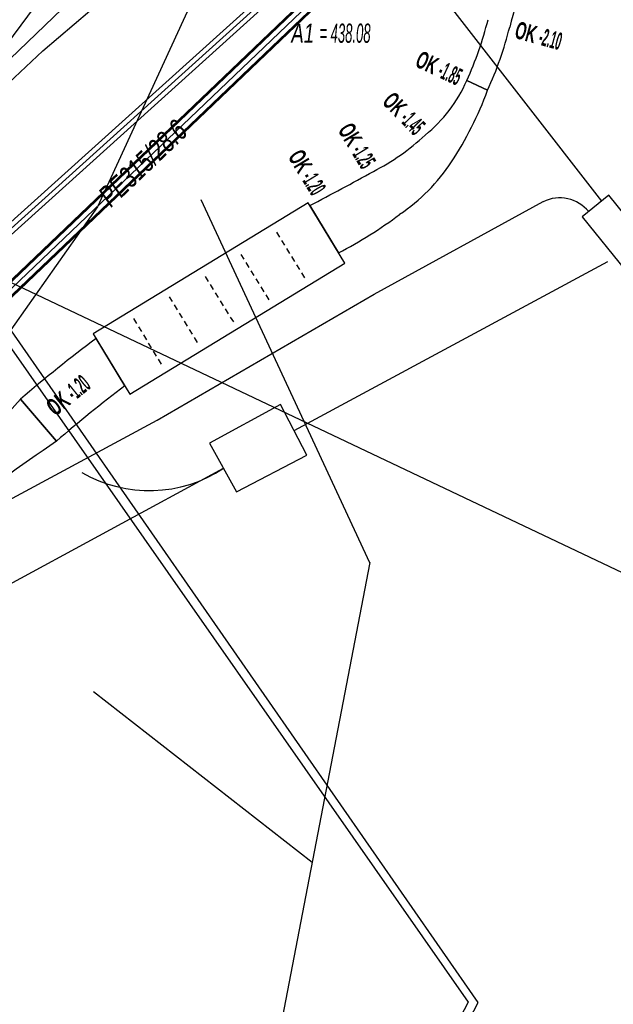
# Model space of a CAD drawing. Header units: metres. Extents: x 2695563 to 2696938, y 1260544 to 1262032.
# Tile 187 of 256: x 2696449 to 2696464, y 1261337 to 1261363. Entities that reach past the tile are written whole.
import ezdxf

# ---------------------------------------------------------------- set-up
doc = ezdxf.new("R2010")
doc.units = ezdxf.units.M
doc.linetypes.add('AUSGEZOGEN', pattern=[0])
doc.linetypes.add('STRICHLINIE2_S3', pattern=[0.25, 0.15, -0.1])
for name, color, linetype in [('AW_LK_Haltung', 24, 'AUSGEZOGEN'), ('AW_LK_Normschacht Text', 24, 'AUSGEZOGEN'), ('EW_Hoehenpunkt_Text', 7, 'AUSGEZOGEN'), ('EW_LK_Bauwerk_FL_Linie_Punkt', 1, 'AUSGEZOGEN'), ('EW_LK_Trasseabs', 1, 'AUSGEZOGEN'), ('EW_LK_Trasserand', 1, 'AUSGEZOGEN'), ('FM_LK_SW_TRASSEKANTE', 94, 'AUSGEZOGEN'), ('TV_LK_LEITUNG', 92, 'AUSGEZOGEN'), ('WA_LK_Leitung', 171, 'AUSGEZOGEN'), ('WA_LK_Leitung_Text', 171, 'AUSGEZOGEN')]:
    doc.layers.add(name, color=color, linetype=linetype)
doc.styles.add('ARIAL', font='arial.ttf')
doc.styles.add('ARIALNARROW', font='ARIALN.TTF')
pattern_1 = [(0, (2703955, 1269100), (4050, 4050), [4050, -4050]), (90, (2703955, 1269100), (-4050, 4050), [4050, -4050])]
pattern_2 = [(0, (2708005, 1273150), (6075, 6075), [6075, -6075]), (90, (2708005, 1273150), (-6075, 6075), [6075, -6075])]

# ---------------------------------------------------------------- blocks, each defined once
blk = doc.blocks.new('COMPLEXOBJECT_1749')
at = {"layer": 'EW_LK_Trasserand', "color": 1, "linetype": 'AUSGEZOGEN', "transparency": 33554687}
blk.add_lwpolyline([(6446.852, 11361.779), (6452.53, 11367.236), (6458.968, 11373.624), (6458.109, 11374.518), (6451.428, 11367.896), (6445.993, 11362.673), (6444.948, 11361.681), (6445.898, 11360.849)], dxfattribs=at)
blk.add_arc((6452.284, 11355.252), 8.491, 129.7707, 138.7696, dxfattribs=at)
blk = doc.blocks.new('COMPLEXOBJECT_1812')
at = {"layer": 'EW_LK_Trasserand', "color": 1, "linetype": 'AUSGEZOGEN', "transparency": 33554687}
for p, q in [((6460.061, 11361.607), (6459.517, 11361.861)), ((6455.401, 11358.587), (6456.155, 11357.349))]:
    blk.add_line(p, q, dxfattribs=at)
for centre, radius, start, end in [((6456.099, 11363.347), 3.727, 308.6134, 336.4984), ((6451.427, 11364.761), 9.192, 326.8155, 339.9324), ((6454.416, 11364.695), 5.849, 296.9786, 313.2604), ((6455.014, 11362.442), 4.92, 303.8628, 326.5557), ((6406.571, 11451.649), 105.095, 297.68616, 298.71865), ((6451.414, 11366.662), 10.45, 296.9773, 307.361)]:
    blk.add_arc(centre, radius, start, end, dxfattribs=at)
blk = doc.blocks.new('COMPLEXOBJECT_1813')
at = {"layer": 'EW_LK_Trasserand', "color": 1, "linetype": 'AUSGEZOGEN', "transparency": 33554687}
blk.add_line((6459.517, 11361.861), (6460.061, 11361.607), dxfattribs=at)
for centre, radius, start, end in [((6497.22, 11353.827), 37.774, 157.8334, 165.5324), ((6451.06, 11365.718), 9.295, 335.4863, 345.9304), ((6451.454, 11365.566), 9.474, 335.2968, 345.9353)]:
    blk.add_arc(centre, radius, start, end, dxfattribs=at)
blk = doc.blocks.new('COMPLEXOBJECT_1824')
at = {"layer": 'EW_LK_Trasserand', "color": 1, "linetype": 'AUSGEZOGEN', "transparency": 33554687}
for p, q in [((6450.55, 11353.864), (6449.794, 11355.105)), ((6447.808, 11353.51), (6448.752, 11352.41))]:
    blk.add_line(p, q, dxfattribs=at)
for centre, radius, start, end in [((6472.972, 11324.211), 38.622, 126.879, 130.6585), ((6474.331, 11322.618), 39.266, 127.2744, 130.6489)]:
    blk.add_arc(centre, radius, start, end, dxfattribs=at)
blk = doc.blocks.new('COMPLEXOBJECT_1825')
at = {"layer": 'EW_LK_Trasserand', "color": 1, "linetype": 'AUSGEZOGEN', "transparency": 33554687}
for p, q in [((6448.752, 11352.41), (6447.808, 11353.51)), ((6442.823, 11348.819), (6443.225, 11348.373))]:
    blk.add_line(p, q, dxfattribs=at)
for centre, radius, start, end in [((6419.343, 11378.764), 38.053, 308.0994, 318.4199), ((6527.607, 11238.649), 138.418, 124.72823, 127.56162)]:
    blk.add_arc(centre, radius, start, end, dxfattribs=at)
blk = doc.blocks.new('COMPLEXOBJECT_1970')
at = {"layer": 'EW_LK_Trasseabs', "color": 1, "linetype": 'AUSGEZOGEN', "transparency": 33554687}
blk.add_line((6436.842, 11341.895), (6442.932, 11347.71), dxfattribs=at)
blk.add_lwpolyline([(6446.037, 11350.08), (6451.395, 11352.962), (6457.086, 11356.266), (6461.522, 11358.689)], dxfattribs=at)
blk.add_arc((6454.754, 11335.44), 17.038, 120.7718, 133.9361, dxfattribs=at)
blk = doc.blocks.new('COMPLEXOBJECT_2053')
at = {"layer": 'EW_LK_Trasseabs', "color": 1, "linetype": 'AUSGEZOGEN', "transparency": 33554687}
blk.add_line((6463.06, 11358.704), (6458.382, 11364.719), dxfattribs=at)
blk.add_arc((6463.359, 11368.772), 6.419, 132.1095, 219.1587, dxfattribs=at)

msp = doc.modelspace()

# ---------------------------------------------------------------- hatches: boundary and pattern name
at = {"layer": 'EW_LK_Bauwerk_FL_Linie_Punkt', "lineweight": 18, "transparency": 33554687}
h = msp.add_hatch(dxfattribs=at)
h.set_pattern_fill('MUSTER', color=1, scale=4050, style=0, pattern_type=2)
h.set_pattern_definition(pattern_1)
h.paths.add_polyline_path([(2696451.653, 1261353.456), (2696457.29, 1261356.888), (2696456.328, 1261358.468), (2696450.691, 1261355.036)], flags=0)
h = msp.add_hatch(dxfattribs=at)
h.set_pattern_fill('MUSTER', color=1, scale=4050, style=0, pattern_type=2)
h.set_pattern_definition(pattern_1)
h.paths.add_polyline_path([(2696454.45, 1261350.896), (2696456.293, 1261351.856), (2696455.6, 1261353.181), (2696453.739, 1261352.172)], flags=0)
at = {"layer": 'EW_LK_Trasserand', "lineweight": 18, "transparency": 33554687}
h = msp.add_hatch(dxfattribs=at)
h.set_pattern_fill('MUSTER', color=1, scale=6075, style=0, pattern_type=2)
h.set_pattern_definition(pattern_2)
h.paths.add_polyline_path([(2696461.031, 1261361.417), (2696461.055, 1261361.469), (2696461.078, 1261361.52), (2696461.101, 1261361.572), (2696461.123, 1261361.624), (2696461.146, 1261361.676), (2696461.168, 1261361.729), (2696461.189, 1261361.781), (2696461.211, 1261361.834), (2696461.232, 1261361.886), (2696461.253, 1261361.939), (2696461.273, 1261361.992), (2696461.293, 1261362.045), (2696461.313, 1261362.098), (2696461.332, 1261362.152), (2696461.352, 1261362.205), (2696461.37, 1261362.259), (2696461.389, 1261362.312), (2696461.407, 1261362.366), (2696461.425, 1261362.42), (2696461.442, 1261362.474), (2696461.46, 1261362.528), (2696461.477, 1261362.582), (2696461.493, 1261362.636), (2696461.509, 1261362.691), (2696461.525, 1261362.745), (2696461.541, 1261362.8), (2696461.556, 1261362.855), (2696461.571, 1261362.909), (2696461.586, 1261362.964), (2696461.6, 1261363.019), (2696461.614, 1261363.074), (2696461.655, 1261363.232), (2696461.697, 1261363.391), (2696461.74, 1261363.549), (2696461.783, 1261363.707), (2696461.827, 1261363.864), (2696461.872, 1261364.022), (2696461.917, 1261364.179), (2696461.963, 1261364.336), (2696462.01, 1261364.493), (2696462.057, 1261364.65), (2696462.105, 1261364.807), (2696462.154, 1261364.963), (2696462.204, 1261365.119), (2696462.254, 1261365.275), (2696462.304, 1261365.431), (2696462.356, 1261365.586), (2696462.408, 1261365.741), (2696462.461, 1261365.896), (2696462.514, 1261366.051), (2696462.568, 1261366.205), (2696462.623, 1261366.36), (2696462.679, 1261366.514), (2696462.735, 1261366.668), (2696462.792, 1261366.821), (2696462.849, 1261366.974), (2696462.907, 1261367.128), (2696462.966, 1261367.28), (2696463.026, 1261367.433), (2696463.086, 1261367.585), (2696463.147, 1261367.737), (2696463.208, 1261367.889), (2696463.245, 1261367.941), (2696463.281, 1261367.993), (2696463.318, 1261368.045), (2696463.355, 1261368.097), (2696463.392, 1261368.149), (2696463.43, 1261368.2), (2696463.467, 1261368.252), (2696463.505, 1261368.303), (2696463.542, 1261368.355), (2696463.58, 1261368.406), (2696463.618, 1261368.457), (2696463.656, 1261368.508), (2696463.695, 1261368.559), (2696463.733, 1261368.61), (2696463.772, 1261368.661), (2696463.81, 1261368.711), (2696463.849, 1261368.762), (2696463.888, 1261368.812), (2696463.927, 1261368.863), (2696463.967, 1261368.913), (2696464.006, 1261368.963), (2696464.045, 1261369.013), (2696464.085, 1261369.063), (2696464.125, 1261369.113), (2696464.165, 1261369.162), (2696464.205, 1261369.212), (2696464.245, 1261369.261), (2696464.285, 1261369.311), (2696464.326, 1261369.36), (2696464.366, 1261369.409), (2696464.407, 1261369.458), (2696464.441, 1261369.499), (2696464.475, 1261369.539), (2696464.509, 1261369.58), (2696464.543, 1261369.62), (2696464.578, 1261369.661), (2696464.612, 1261369.701), (2696464.647, 1261369.741), (2696464.681, 1261369.781), (2696464.716, 1261369.821), (2696464.751, 1261369.861), (2696464.785, 1261369.901), (2696464.82, 1261369.941), (2696464.855, 1261369.981), (2696464.89, 1261370.021), (2696464.926, 1261370.06), (2696464.961, 1261370.1), (2696464.996, 1261370.139), (2696465.032, 1261370.179), (2696465.067, 1261370.218), (2696465.103, 1261370.257), (2696465.138, 1261370.297), (2696465.174, 1261370.336), (2696465.21, 1261370.375), (2696465.246, 1261370.414), (2696465.282, 1261370.452), (2696465.318, 1261370.491), (2696465.354, 1261370.53), (2696465.391, 1261370.569), (2696465.427, 1261370.607), (2696465.463, 1261370.646), (2696465.5, 1261370.684), (2696468.571, 1261373.369), (2696480.015, 1261384.157), (2696547.118, 1261447.949), (2696552.033, 1261453.075), (2696552.114, 1261453.178), (2696552.194, 1261453.282), (2696552.273, 1261453.386), (2696552.352, 1261453.491), (2696552.429, 1261453.597), (2696552.506, 1261453.704), (2696552.582, 1261453.811), (2696552.657, 1261453.918), (2696552.731, 1261454.027), (2696552.804, 1261454.135), (2696552.876, 1261454.245), (2696552.947, 1261454.355), (2696553.017, 1261454.466), (2696553.087, 1261454.577), (2696553.155, 1261454.689), (2696553.223, 1261454.801), (2696553.289, 1261454.914), (2696553.355, 1261455.028), (2696553.419, 1261455.142), (2696553.483, 1261455.256), (2696553.546, 1261455.372), (2696553.608, 1261455.487), (2696553.669, 1261455.603), (2696553.728, 1261455.72), (2696553.787, 1261455.837), (2696553.845, 1261455.955), (2696553.902, 1261456.073), (2696553.958, 1261456.191), (2696554.013, 1261456.311), (2696554.067, 1261456.43), (2696554.12, 1261456.55), (2696554.185, 1261456.718), (2696554.248, 1261456.886), (2696554.309, 1261457.055), (2696554.37, 1261457.224), (2696554.428, 1261457.394), (2696554.485, 1261457.564), (2696554.541, 1261457.735), (2696554.595, 1261457.907), (2696554.647, 1261458.079), (2696554.698, 1261458.251), (2696554.748, 1261458.424), (2696554.796, 1261458.597), (2696554.842, 1261458.77), (2696554.887, 1261458.945), (2696554.93, 1261459.119), (2696554.972, 1261459.294), (2696555.012, 1261459.469), (2696555.05, 1261459.644), (2696555.087, 1261459.82), (2696555.123, 1261459.997), (2696555.156, 1261460.173), (2696555.189, 1261460.35), (2696555.219, 1261460.527), (2696555.248, 1261460.704), (2696555.276, 1261460.882), (2696555.302, 1261461.06), (2696555.326, 1261461.238), (2696555.349, 1261461.416), (2696555.37, 1261461.595), (2696555.389, 1261461.773), (2696555.407, 1261461.952), (2696555.422, 1261462.086), (2696555.436, 1261462.219), (2696555.45, 1261462.353), (2696555.463, 1261462.487), (2696555.477, 1261462.62), (2696555.489, 1261462.754), (2696555.501, 1261462.888), (2696555.513, 1261463.022), (2696555.524, 1261463.156), (2696555.535, 1261463.29), (2696555.546, 1261463.424), (2696555.556, 1261463.558), (2696555.566, 1261463.692), (2696555.575, 1261463.826), (2696555.584, 1261463.96), (2696555.592, 1261464.094), (2696555.6, 1261464.228), (2696555.608, 1261464.362), (2696555.615, 1261464.496), (2696555.621, 1261464.631), (2696555.628, 1261464.765), (2696555.634, 1261464.899), (2696555.639, 1261465.033), (2696555.644, 1261465.168), (2696555.649, 1261465.302), (2696555.653, 1261465.436), (2696555.656, 1261465.571), (2696555.66, 1261465.705), (2696555.663, 1261465.839), (2696555.665, 1261465.974), (2696555.667, 1261466.108), (2696555.648, 1261466.103), (2696555.63, 1261466.098), (2696555.611, 1261466.092), (2696555.592, 1261466.087), (2696555.574, 1261466.082), (2696555.555, 1261466.077), (2696555.536, 1261466.072), (2696555.518, 1261466.067), (2696555.499, 1261466.063), (2696555.48, 1261466.058), (2696555.461, 1261466.053), (2696555.443, 1261466.048), (2696555.424, 1261466.043), (2696555.405, 1261466.039), (2696555.386, 1261466.034), (2696555.367, 1261466.03), (2696555.349, 1261466.025), (2696555.33, 1261466.021), (2696555.311, 1261466.016), (2696555.292, 1261466.012), (2696555.273, 1261466.008), (2696555.254, 1261466.003), (2696555.235, 1261465.999), (2696555.217, 1261465.995), (2696555.198, 1261465.991), (2696555.179, 1261465.987), (2696555.16, 1261465.983), (2696555.141, 1261465.979), (2696555.122, 1261465.975), (2696555.103, 1261465.971), (2696555.084, 1261465.967), (2696555.08, 1261465.84), (2696555.075, 1261465.713), (2696555.071, 1261465.586), (2696555.066, 1261465.46), (2696555.06, 1261465.333), (2696555.055, 1261465.206), (2696555.049, 1261465.079), (2696555.042, 1261464.952), (2696555.036, 1261464.825), (2696555.029, 1261464.699), (2696555.021, 1261464.572), (2696555.014, 1261464.445), (2696555.006, 1261464.319), (2696554.998, 1261464.192), (2696554.989, 1261464.065), (2696554.981, 1261463.939), (2696554.971, 1261463.812), (2696554.962, 1261463.685), (2696554.952, 1261463.559), (2696554.942, 1261463.432), (2696554.932, 1261463.306), (2696554.921, 1261463.179), (2696554.91, 1261463.053), (2696554.899, 1261462.926), (2696554.887, 1261462.8), (2696554.875, 1261462.673), (2696554.863, 1261462.547), (2696554.851, 1261462.421), (2696554.838, 1261462.294), (2696554.824, 1261462.168), (2696554.811, 1261462.042), (2696554.794, 1261461.868), (2696554.775, 1261461.694), (2696554.754, 1261461.52), (2696554.732, 1261461.346), (2696554.709, 1261461.173), (2696554.684, 1261461), (2696554.657, 1261460.827), (2696554.629, 1261460.654), (2696554.599, 1261460.481), (2696554.568, 1261460.309), (2696554.535, 1261460.137), (2696554.501, 1261459.965), (2696554.465, 1261459.794), (2696554.427, 1261459.623), (2696554.388, 1261459.452), (2696554.348, 1261459.282), (2696554.306, 1261459.112), (2696554.262, 1261458.943), (2696554.217, 1261458.774), (2696554.17, 1261458.605), (2696554.122, 1261458.437), (2696554.072, 1261458.269), (2696554.021, 1261458.101), (2696553.968, 1261457.934), (2696553.914, 1261457.768), (2696553.859, 1261457.602), (2696553.801, 1261457.436), (2696553.743, 1261457.272), (2696553.683, 1261457.107), (2696553.621, 1261456.943), (2696553.558, 1261456.78), (2696553.507, 1261456.665), (2696553.455, 1261456.55), (2696553.402, 1261456.436), (2696553.348, 1261456.322), (2696553.294, 1261456.208), (2696553.238, 1261456.095), (2696553.181, 1261455.983), (2696553.124, 1261455.871), (2696553.065, 1261455.759), (2696553.006, 1261455.648), (2696552.946, 1261455.537), (2696552.884, 1261455.427), (2696552.822, 1261455.318), (2696552.759, 1261455.209), (2696552.695, 1261455.1), (2696552.63, 1261454.992), (2696552.565, 1261454.885), (2696552.498, 1261454.778), (2696552.431, 1261454.671), (2696552.362, 1261454.565), (2696552.293, 1261454.46), (2696552.223, 1261454.356), (2696552.152, 1261454.252), (2696552.08, 1261454.148), (2696552.007, 1261454.045), (2696551.933, 1261453.943), (2696551.859, 1261453.841), (2696551.784, 1261453.74), (2696551.708, 1261453.64), (2696551.631, 1261453.54), (2696551.553, 1261453.441), (2696546.694, 1261448.375), (2696479.603, 1261384.593), (2696468.167, 1261373.813), (2696465.076, 1261371.112), (2696465.038, 1261371.072), (2696465, 1261371.032), (2696464.963, 1261370.992), (2696464.925, 1261370.952), (2696464.888, 1261370.912), (2696464.85, 1261370.872), (2696464.813, 1261370.831), (2696464.776, 1261370.791), (2696464.739, 1261370.75), (2696464.702, 1261370.71), (2696464.665, 1261370.669), (2696464.628, 1261370.628), (2696464.591, 1261370.588), (2696464.554, 1261370.547), (2696464.517, 1261370.506), (2696464.481, 1261370.465), (2696464.444, 1261370.424), (2696464.408, 1261370.382), (2696464.372, 1261370.341), (2696464.336, 1261370.3), (2696464.299, 1261370.258), (2696464.263, 1261370.217), (2696464.227, 1261370.175), (2696464.192, 1261370.134), (2696464.156, 1261370.092), (2696464.12, 1261370.05), (2696464.085, 1261370.008), (2696464.049, 1261369.966), (2696464.014, 1261369.924), (2696463.978, 1261369.882), (2696463.943, 1261369.84), (2696463.9, 1261369.788), (2696463.857, 1261369.736), (2696463.814, 1261369.683), (2696463.771, 1261369.631), (2696463.728, 1261369.578), (2696463.686, 1261369.526), (2696463.643, 1261369.473), (2696463.601, 1261369.42), (2696463.559, 1261369.367), (2696463.517, 1261369.314), (2696463.475, 1261369.261), (2696463.434, 1261369.207), (2696463.392, 1261369.154), (2696463.351, 1261369.1), (2696463.309, 1261369.047), (2696463.268, 1261368.993), (2696463.227, 1261368.939), (2696463.187, 1261368.885), (2696463.146, 1261368.831), (2696463.106, 1261368.777), (2696463.065, 1261368.722), (2696463.025, 1261368.668), (2696462.985, 1261368.613), (2696462.945, 1261368.559), (2696462.905, 1261368.504), (2696462.866, 1261368.449), (2696462.826, 1261368.394), (2696462.787, 1261368.339), (2696462.748, 1261368.284), (2696462.709, 1261368.228), (2696462.67, 1261368.173), (2696462.607, 1261368.018), (2696462.545, 1261367.864), (2696462.484, 1261367.708), (2696462.423, 1261367.553), (2696462.363, 1261367.397), (2696462.304, 1261367.242), (2696462.245, 1261367.085), (2696462.188, 1261366.929), (2696462.13, 1261366.772), (2696462.074, 1261366.615), (2696462.018, 1261366.458), (2696461.963, 1261366.301), (2696461.908, 1261366.143), (2696461.854, 1261365.985), (2696461.801, 1261365.827), (2696461.749, 1261365.669), (2696461.697, 1261365.51), (2696461.646, 1261365.351), (2696461.596, 1261365.192), (2696461.546, 1261365.033), (2696461.497, 1261364.874), (2696461.449, 1261364.714), (2696461.401, 1261364.554), (2696461.354, 1261364.394), (2696461.308, 1261364.234), (2696461.263, 1261364.073), (2696461.218, 1261363.913), (2696461.174, 1261363.752), (2696461.131, 1261363.591), (2696461.088, 1261363.429), (2696461.046, 1261363.268), (2696461.033, 1261363.215), (2696461.019, 1261363.162), (2696461.005, 1261363.109), (2696460.99, 1261363.057), (2696460.976, 1261363.004), (2696460.961, 1261362.951), (2696460.945, 1261362.899), (2696460.93, 1261362.847), (2696460.914, 1261362.794), (2696460.898, 1261362.742), (2696460.881, 1261362.69), (2696460.864, 1261362.638), (2696460.847, 1261362.586), (2696460.83, 1261362.534), (2696460.812, 1261362.483), (2696460.794, 1261362.431), (2696460.775, 1261362.379), (2696460.757, 1261362.328), (2696460.738, 1261362.277), (2696460.719, 1261362.226), (2696460.699, 1261362.175), (2696460.679, 1261362.124), (2696460.659, 1261362.073), (2696460.639, 1261362.022), (2696460.618, 1261361.972), (2696460.597, 1261361.921), (2696460.575, 1261361.871), (2696460.554, 1261361.821), (2696460.532, 1261361.771), (2696460.51, 1261361.721), (2696460.487, 1261361.671)], flags=0)
h = msp.add_hatch(dxfattribs=at)
h.set_pattern_fill('MUSTER', color=1, scale=6075, style=0, pattern_type=2)
h.set_pattern_definition(pattern_2)
h.paths.add_polyline_path([(2696446.868, 1261360.659), (2696446.896, 1261360.691), (2696446.925, 1261360.723), (2696446.954, 1261360.755), (2696446.983, 1261360.787), (2696447.012, 1261360.819), (2696447.041, 1261360.851), (2696447.07, 1261360.882), (2696447.1, 1261360.913), (2696447.13, 1261360.944), (2696447.16, 1261360.975), (2696447.19, 1261361.006), (2696447.22, 1261361.037), (2696447.25, 1261361.067), (2696447.281, 1261361.098), (2696447.311, 1261361.128), (2696447.342, 1261361.158), (2696447.373, 1261361.188), (2696447.404, 1261361.217), (2696447.435, 1261361.247), (2696447.467, 1261361.276), (2696447.498, 1261361.306), (2696447.53, 1261361.335), (2696447.562, 1261361.364), (2696447.594, 1261361.392), (2696447.626, 1261361.421), (2696447.658, 1261361.449), (2696447.691, 1261361.478), (2696447.723, 1261361.506), (2696447.756, 1261361.534), (2696447.789, 1261361.561), (2696447.822, 1261361.589), (2696453.5, 1261367.046), (2696459.938, 1261373.434), (2696459.079, 1261374.328), (2696452.398, 1261367.706), (2696446.963, 1261362.483), (2696445.918, 1261361.491)], flags=0)
h = msp.add_hatch(dxfattribs=at)
h.set_pattern_fill('MUSTER', color=1, scale=6075, style=0, pattern_type=2)
h.set_pattern_definition(pattern_2)
h.paths.add_polyline_path([(2696457.125, 1261357.159), (2696457.179, 1261357.187), (2696457.234, 1261357.215), (2696457.288, 1261357.244), (2696457.341, 1261357.272), (2696457.395, 1261357.302), (2696457.449, 1261357.331), (2696457.502, 1261357.361), (2696457.555, 1261357.391), (2696457.608, 1261357.421), (2696457.661, 1261357.452), (2696457.714, 1261357.483), (2696457.766, 1261357.514), (2696457.818, 1261357.546), (2696457.871, 1261357.578), (2696457.922, 1261357.61), (2696457.974, 1261357.643), (2696458.026, 1261357.675), (2696458.077, 1261357.708), (2696458.128, 1261357.742), (2696458.179, 1261357.776), (2696458.23, 1261357.81), (2696458.28, 1261357.844), (2696458.331, 1261357.879), (2696458.381, 1261357.914), (2696458.431, 1261357.949), (2696458.481, 1261357.984), (2696458.53, 1261358.02), (2696458.579, 1261358.056), (2696458.628, 1261358.092), (2696458.677, 1261358.129), (2696458.726, 1261358.166), (2696458.778, 1261358.201), (2696458.829, 1261358.237), (2696458.881, 1261358.274), (2696458.931, 1261358.311), (2696458.981, 1261358.349), (2696459.031, 1261358.388), (2696459.08, 1261358.427), (2696459.129, 1261358.467), (2696459.177, 1261358.508), (2696459.224, 1261358.549), (2696459.271, 1261358.59), (2696459.318, 1261358.633), (2696459.364, 1261358.676), (2696459.409, 1261358.719), (2696459.454, 1261358.763), (2696459.498, 1261358.808), (2696459.542, 1261358.853), (2696459.585, 1261358.899), (2696459.628, 1261358.945), (2696459.67, 1261358.992), (2696459.711, 1261359.039), (2696459.752, 1261359.087), (2696459.792, 1261359.135), (2696459.831, 1261359.184), (2696459.87, 1261359.234), (2696459.909, 1261359.283), (2696459.946, 1261359.334), (2696459.983, 1261359.385), (2696460.019, 1261359.436), (2696460.055, 1261359.488), (2696460.09, 1261359.54), (2696460.127, 1261359.597), (2696460.163, 1261359.654), (2696460.2, 1261359.712), (2696460.235, 1261359.769), (2696460.27, 1261359.827), (2696460.305, 1261359.886), (2696460.34, 1261359.944), (2696460.374, 1261360.003), (2696460.407, 1261360.062), (2696460.44, 1261360.121), (2696460.473, 1261360.181), (2696460.505, 1261360.241), (2696460.537, 1261360.301), (2696460.568, 1261360.361), (2696460.599, 1261360.421), (2696460.629, 1261360.482), (2696460.659, 1261360.543), (2696460.689, 1261360.604), (2696460.718, 1261360.665), (2696460.747, 1261360.727), (2696460.775, 1261360.789), (2696460.802, 1261360.851), (2696460.83, 1261360.913), (2696460.856, 1261360.975), (2696460.883, 1261361.038), (2696460.909, 1261361.1), (2696460.934, 1261361.163), (2696460.959, 1261361.227), (2696460.983, 1261361.29), (2696461.007, 1261361.353), (2696461.031, 1261361.417), (2696460.487, 1261361.671), (2696460.463, 1261361.618), (2696460.439, 1261361.564), (2696460.413, 1261361.512), (2696460.387, 1261361.459), (2696460.36, 1261361.408), (2696460.332, 1261361.356), (2696460.303, 1261361.305), (2696460.274, 1261361.255), (2696460.244, 1261361.204), (2696460.213, 1261361.155), (2696460.181, 1261361.106), (2696460.148, 1261361.057), (2696460.115, 1261361.009), (2696460.081, 1261360.962), (2696460.046, 1261360.915), (2696460.01, 1261360.868), (2696459.974, 1261360.822), (2696459.937, 1261360.777), (2696459.899, 1261360.732), (2696459.861, 1261360.688), (2696459.822, 1261360.644), (2696459.782, 1261360.602), (2696459.741, 1261360.559), (2696459.7, 1261360.518), (2696459.659, 1261360.477), (2696459.616, 1261360.436), (2696459.573, 1261360.397), (2696459.53, 1261360.358), (2696459.485, 1261360.319), (2696459.44, 1261360.282), (2696459.395, 1261360.245), (2696459.356, 1261360.208), (2696459.316, 1261360.172), (2696459.276, 1261360.136), (2696459.236, 1261360.101), (2696459.196, 1261360.066), (2696459.155, 1261360.031), (2696459.114, 1261359.997), (2696459.072, 1261359.963), (2696459.03, 1261359.929), (2696458.988, 1261359.896), (2696458.946, 1261359.863), (2696458.903, 1261359.831), (2696458.86, 1261359.799), (2696458.817, 1261359.767), (2696458.773, 1261359.736), (2696458.729, 1261359.705), (2696458.685, 1261359.674), (2696458.641, 1261359.644), (2696458.596, 1261359.615), (2696458.551, 1261359.586), (2696458.506, 1261359.557), (2696458.461, 1261359.528), (2696458.415, 1261359.5), (2696458.369, 1261359.473), (2696458.323, 1261359.446), (2696458.276, 1261359.419), (2696458.229, 1261359.393), (2696458.182, 1261359.367), (2696458.135, 1261359.342), (2696458.088, 1261359.317), (2696458.04, 1261359.292), (2696457.986, 1261359.263), (2696457.933, 1261359.233), (2696457.879, 1261359.204), (2696457.826, 1261359.175), (2696457.772, 1261359.146), (2696457.718, 1261359.116), (2696457.665, 1261359.087), (2696457.611, 1261359.058), (2696457.557, 1261359.029), (2696457.503, 1261359), (2696457.45, 1261358.971), (2696457.396, 1261358.942), (2696457.342, 1261358.913), (2696457.288, 1261358.884), (2696457.234, 1261358.855), (2696457.181, 1261358.826), (2696457.127, 1261358.797), (2696457.073, 1261358.769), (2696457.019, 1261358.74), (2696456.965, 1261358.711), (2696456.911, 1261358.682), (2696456.857, 1261358.654), (2696456.803, 1261358.625), (2696456.749, 1261358.596), (2696456.695, 1261358.568), (2696456.641, 1261358.539), (2696456.587, 1261358.511), (2696456.533, 1261358.482), (2696456.479, 1261358.454), (2696456.425, 1261358.425), (2696456.371, 1261358.397)], flags=0)
h = msp.add_hatch(dxfattribs=at)
h.set_pattern_fill('MUSTER', color=1, scale=6075, style=0, pattern_type=2)
h.set_pattern_definition(pattern_2)
h.paths.add_polyline_path([(2696465.343, 1261357.275), (2696464.217, 1261358.665), (2696463.518, 1261358.099), (2696464.663, 1261356.685)], flags=0)
h = msp.add_hatch(dxfattribs=at)
h.set_pattern_fill('MUSTER', color=1, scale=6075, style=0, pattern_type=2)
h.set_pattern_definition(pattern_2)
h.paths.add_polyline_path([(2696449.722, 1261352.22), (2696449.779, 1261352.269), (2696449.835, 1261352.317), (2696449.892, 1261352.365), (2696449.949, 1261352.414), (2696450.006, 1261352.462), (2696450.063, 1261352.51), (2696450.12, 1261352.558), (2696450.178, 1261352.605), (2696450.235, 1261352.653), (2696450.293, 1261352.701), (2696450.35, 1261352.748), (2696450.408, 1261352.795), (2696450.466, 1261352.843), (2696450.523, 1261352.89), (2696450.581, 1261352.937), (2696450.639, 1261352.984), (2696450.697, 1261353.03), (2696450.756, 1261353.077), (2696450.814, 1261353.124), (2696450.872, 1261353.17), (2696450.931, 1261353.217), (2696450.989, 1261353.263), (2696451.048, 1261353.309), (2696451.107, 1261353.355), (2696451.165, 1261353.401), (2696451.224, 1261353.447), (2696451.283, 1261353.492), (2696451.342, 1261353.538), (2696451.401, 1261353.583), (2696451.461, 1261353.629), (2696451.52, 1261353.674), (2696450.764, 1261354.915), (2696450.698, 1261354.866), (2696450.633, 1261354.816), (2696450.567, 1261354.766), (2696450.502, 1261354.717), (2696450.437, 1261354.667), (2696450.371, 1261354.617), (2696450.306, 1261354.566), (2696450.241, 1261354.516), (2696450.177, 1261354.465), (2696450.112, 1261354.415), (2696450.047, 1261354.364), (2696449.983, 1261354.313), (2696449.918, 1261354.262), (2696449.854, 1261354.211), (2696449.79, 1261354.16), (2696449.726, 1261354.108), (2696449.662, 1261354.057), (2696449.598, 1261354.005), (2696449.534, 1261353.953), (2696449.471, 1261353.901), (2696449.407, 1261353.849), (2696449.344, 1261353.797), (2696449.28, 1261353.744), (2696449.217, 1261353.692), (2696449.154, 1261353.639), (2696449.091, 1261353.586), (2696449.028, 1261353.533), (2696448.966, 1261353.48), (2696448.903, 1261353.427), (2696448.84, 1261353.373), (2696448.778, 1261353.32)], flags=0)
h = msp.add_hatch(dxfattribs=at)
h.set_pattern_fill('MUSTER', color=1, scale=6075, style=0, pattern_type=2)
h.set_pattern_definition(pattern_2)
h.paths.add_polyline_path([(2696444.195, 1261348.183), (2696444.37, 1261348.317), (2696444.545, 1261348.452), (2696444.721, 1261348.586), (2696444.897, 1261348.719), (2696445.073, 1261348.853), (2696445.249, 1261348.986), (2696445.425, 1261349.118), (2696445.602, 1261349.251), (2696445.779, 1261349.383), (2696445.956, 1261349.515), (2696446.133, 1261349.647), (2696446.311, 1261349.778), (2696446.488, 1261349.909), (2696446.666, 1261350.04), (2696446.844, 1261350.171), (2696447.023, 1261350.301), (2696447.201, 1261350.431), (2696447.38, 1261350.56), (2696447.559, 1261350.69), (2696447.738, 1261350.819), (2696447.917, 1261350.948), (2696448.097, 1261351.076), (2696448.277, 1261351.204), (2696448.457, 1261351.332), (2696448.637, 1261351.46), (2696448.817, 1261351.587), (2696448.998, 1261351.715), (2696449.178, 1261351.841), (2696449.359, 1261351.968), (2696449.541, 1261352.094), (2696449.722, 1261352.22), (2696448.778, 1261353.32), (2696448.631, 1261353.155), (2696448.483, 1261352.991), (2696448.333, 1261352.828), (2696448.183, 1261352.665), (2696448.032, 1261352.504), (2696447.88, 1261352.343), (2696447.728, 1261352.183), (2696447.574, 1261352.025), (2696447.419, 1261351.867), (2696447.263, 1261351.71), (2696447.107, 1261351.553), (2696446.949, 1261351.398), (2696446.791, 1261351.244), (2696446.632, 1261351.091), (2696446.472, 1261350.938), (2696446.311, 1261350.787), (2696446.149, 1261350.636), (2696445.986, 1261350.486), (2696445.822, 1261350.338), (2696445.658, 1261350.19), (2696445.492, 1261350.043), (2696445.326, 1261349.897), (2696445.159, 1261349.752), (2696444.991, 1261349.609), (2696444.823, 1261349.466), (2696444.653, 1261349.324), (2696444.483, 1261349.183), (2696444.311, 1261349.043), (2696444.139, 1261348.904), (2696443.967, 1261348.766), (2696443.793, 1261348.629)], flags=0)

# ---------------------------------------------------------------- linework, layer by layer
at = {"layer": 'AW_LK_Haltung', "color": 24, "linetype": 'AUSGEZOGEN', "transparency": 33554687}
for p, q in [((2696449.368, 1261362.453), (2696457.002, 1261368.961)), ((2696439.863, 1261353.543), (2696449.368, 1261362.453)), ((2696453.509, 1261358.553), (2696457.938, 1261349.044)), ((2696457.946, 1261349.044), (2696453.923, 1261328.176)), ((2696450.696, 1261345.663), (2696456.431, 1261341.188))]:
    msp.add_line(p, q, dxfattribs=at)
at = {"layer": 'EW_LK_Bauwerk_FL_Linie_Punkt', "color": 1, "linetype": 'STRICHLINIE2_S3', "transparency": 33554687}
for p, q in [((2696456.242, 1261356.505), (2696455.477, 1261357.738)), ((2696455.308, 1261355.925), (2696454.543, 1261357.158)), ((2696454.373, 1261355.346), (2696453.608, 1261356.579)), ((2696452.683, 1261356.006), (2696453.429, 1261354.781)), ((2696451.744, 1261355.434), (2696452.489, 1261354.209))]:
    msp.add_line(p, q, dxfattribs=at)
at = {"layer": 'EW_LK_Bauwerk_FL_Linie_Punkt', "color": 1, "linetype": 'AUSGEZOGEN', "transparency": 33554687}
for points in [[(2696451.653, 1261353.456), (2696457.29, 1261356.888), (2696456.328, 1261358.468), (2696450.691, 1261355.036), (2696451.653, 1261353.456)], [(2696454.45, 1261350.896), (2696456.293, 1261351.856), (2696455.6, 1261353.181), (2696453.739, 1261352.172), (2696454.45, 1261350.896)]]:
    msp.add_lwpolyline(points, close=True, dxfattribs=at)
at = {"layer": 'EW_LK_Trasseabs', "color": 1, "linetype": 'AUSGEZOGEN', "transparency": 33554687}
for p, q in [((2696455.956, 1261352.5), (2696464.191, 1261356.929)), ((2696468.872, 1261346.73), (2696447.771, 1261356.732)), ((2696441.754, 1261344.83), (2696454.108, 1261351.511))]:
    msp.add_line(p, q, dxfattribs=at)
msp.add_lwpolyline([(2696406.979, 1261220.17), (2696453.836, 1261310.094), (2696448.154, 1261313.246), (2696460.785, 1261337.51), (2696446.747, 1261357.689)], dxfattribs=at)
for centre, radius, start, end in [((2696462.923, 1261357.598), 0.998, 39.83, 115.5889), ((2696452.16, 1261354.453), 3.529, 239.9414, 303.5113)]:
    msp.add_arc(centre, radius, start, end, dxfattribs=at)
at = {"layer": 'EW_LK_Trasserand', "color": 1, "linetype": 'AUSGEZOGEN', "transparency": 33554687}
msp.add_lwpolyline([(2696465.343, 1261357.275), (2696464.217, 1261358.665), (2696463.518, 1261358.099), (2696464.663, 1261356.685), (2696465.343, 1261357.275)], close=True, dxfattribs=at)
at = {"layer": 'FM_LK_SW_TRASSEKANTE', "linetype": 'AUSGEZOGEN', "transparency": 33554687}
for p, q in [((2696445.49, 1261355.226), (2696461.755, 1261369.884)), ((2696445.666, 1261355.048), (2696461.923, 1261369.698))]:
    msp.add_line(p, q, dxfattribs=at)
at = {"layer": 'FM_LK_SW_TRASSEKANTE', "color": 255, "transparency": 33554687}
msp.add_line((2696445.578, 1261355.137), (2696461.839, 1261369.791), dxfattribs=at)
at = {"layer": 'TV_LK_LEITUNG', "color": 92, "linetype": 'AUSGEZOGEN', "transparency": 33554687}
for points in [[(2696287.921, 1261155.02), (2696295.671, 1261161.475), (2696306.354, 1261174.922), (2696322.316, 1261195.013), (2696343.172, 1261225.072), (2696360.128, 1261249.512), (2696377.919, 1261273.669), (2696396.603, 1261299.825), (2696413.779, 1261321.931), (2696430.42, 1261342.855), (2696444.315, 1261357.095), (2696445.608, 1261358.838), (2696452.152, 1261367.661), (2696459.289, 1261374.957), (2696460.677, 1261379)], [(2696462.128, 1261377.166), (2696459.439, 1261374.624), (2696456.806, 1261371.074), (2696455.697, 1261369.01), (2696450.804, 1261358.367), (2696448.358, 1261354.905)], [(2696448.358, 1261354.905), (2696460.521, 1261337.516), (2696447.763, 1261313.092), (2696453.495, 1261310.098), (2696430.97, 1261267.2), (2696418.938, 1261243.154), (2696406.981, 1261220.793), (2696401.528, 1261223.624)]]:
    msp.add_lwpolyline(points, dxfattribs=at)
at = {"layer": 'WA_LK_Leitung', "linetype": 'AUSGEZOGEN', "transparency": 33554687}
for p, q in [((2696443.295, 1261351.446), (2696457.053, 1261364.578)), ((2696443.308, 1261351.433), (2696457.066, 1261364.565)), ((2696443.321, 1261351.419), (2696457.079, 1261364.551)), ((2696443.501, 1261351.229), (2696457.261, 1261364.361)), ((2696443.514, 1261351.215), (2696457.274, 1261364.347)), ((2696443.527, 1261351.202), (2696457.287, 1261364.334))]:
    msp.add_line(p, q, dxfattribs=at)
at = {"layer": 'WA_LK_Leitung', "color": 255, "linetype": 'AUSGEZOGEN', "transparency": 33554687}
msp.add_line((2696443.411, 1261351.324), (2696457.17, 1261364.456), dxfattribs=at)

# ---------------------------------------------------------------- block references
at = {"layer": 'EW_LK_Trasseabs', "color": 1, "linetype": 'AUSGEZOGEN', "lineweight": -3, "transparency": 33554687}
for name in ['COMPLEXOBJECT_2053', 'COMPLEXOBJECT_1970']:
    msp.add_blockref(name, (2690000.97, 1249999.81), dxfattribs=at)
at = {"layer": 'EW_LK_Trasserand', "color": 1, "linetype": 'AUSGEZOGEN', "lineweight": -3, "transparency": 33554687}
for name in ['COMPLEXOBJECT_1813', 'COMPLEXOBJECT_1749', 'COMPLEXOBJECT_1812', 'COMPLEXOBJECT_1824', 'COMPLEXOBJECT_1825']:
    msp.add_blockref(name, (2690000.97, 1249999.81), dxfattribs=at)

# ---------------------------------------------------------------- texts
at = {"layer": 'AW_LK_Normschacht Text', "color": 24, "transparency": 33554687, "insert": (2696455.885, 1261365.756), "char_height": 0.50641, "width": 2.8315, "attachment_point": 1, "line_spacing_factor": 1.024096, "style": 'ARIAL'}
msp.add_mtext('\\A1;{\\fArial|i1|b0;\\H0.506413;\\W0.694455;\\C24;M5141}\\P{\\fArial|i1|b0;\\H0.505000;\\W0.694455;\\C24;t \\W0.486119;= 2.46}\\P{\\fArial|i1|b0;\\H0.505000;\\W0.694455;\\C24;D1 \\W0.486119;= 440.54}\\P{\\fArial|i1|b0;\\H0.505000;\\W0.694455;\\C24;A1 \\W0.486119;= 438.08}\\P', dxfattribs=at)
at = {"layer": 'EW_Hoehenpunkt_Text', "color": 1, "transparency": 33554687, "char_height": 0.45675, "width": 1.64032, "style": 'ARIALNARROW'}
for s, insert, attachment_point, rotation in [('\\A1;{\\fArial Narrow|i0|b1;\\H0.456750;\\W0.700000;\\C1;OK \\W0.490000;-2.10}\\P', (2696461.776, 1261363.012), 4, 344.5875), ('\\A1;{\\fArial Narrow|i0|b1;\\H0.456750;\\W0.700000;\\C1;OK \\W0.490000;-1.85}\\P', (2696460.317, 1261361.737), 6, 334.9197), ('\\A1;{\\fArial Narrow|i0|b1;\\H0.456750;\\W0.700000;\\C1;OK \\W0.490000;-1.45}\\P', (2696459.269, 1261360.365), 6, 314.2458), ('\\A1;{\\fArial Narrow|i0|b1;\\H0.456750;\\W0.700000;\\C1;OK \\W0.490000;-1.25}\\P', (2696457.927, 1261359.437), 6, 301.3209), ('\\A1;{\\fArial Narrow|i0|b1;\\H0.456750;\\W0.700000;\\C1;OK \\W0.490000;-1.20}\\P', (2696456.619, 1261358.739), 6, 301.3335), ('\\A1;{\\fArial Narrow|i0|b1;\\H0.456750;\\W0.700000;\\C1;OK \\W0.490000;-1.20}\\P', (2696450.032, 1261353.421), 5, 38.8962)]:
    msp.add_mtext(s, dxfattribs=dict(at, insert=insert, attachment_point=attachment_point, rotation=rotation))
at = {"layer": 'WA_LK_Leitung_Text', "color": 7, "transparency": 33554687, "insert": (2696451.991, 1261359.506), "char_height": 0.55426, "width": 3.03783, "attachment_point": 5, "rotation": 43.6662, "style": 'ARIAL'}
msp.add_mtext('\\A1;{\\fArial|i1|b0;\\H0.554263;\\W0.700000;\\C7;PE315/28.6}\\P', dxfattribs=at)

doc.saveas('drawing.dxf')
